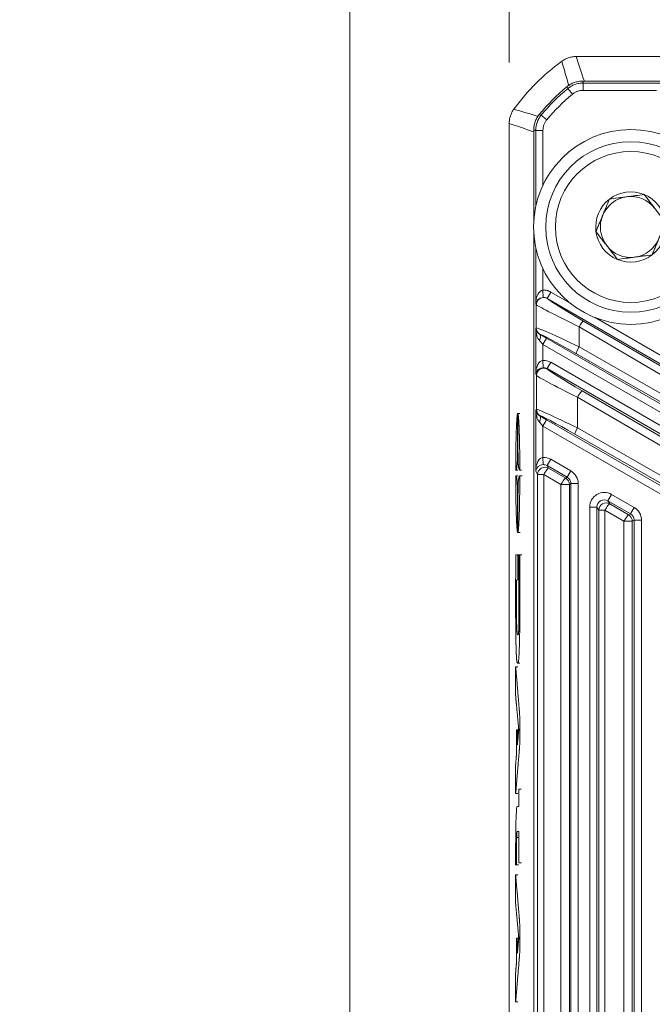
# Model space of a CAD drawing. Header units: millimetres. Extents: x 4 to 836, y 5 to 589.
# Tile 83 of 96: x 633 to 659, y 369 to 409. Entities that reach past the tile are written whole.
import ezdxf

# ---------------------------------------------------------------- set-up
doc = ezdxf.new("R2010")
doc.units = ezdxf.units.MM
doc.layers.add('1', color=7, linetype='Continuous', true_color=0xffffff)
doc.styles.add('ideas_simplex', font='simplex.shx')
doc.dimstyles.get("Standard").update_dxf_attribs({"dimtxt": 0.18, "dimasz": 0.18, "dimexe": 0.18, "dimexo": 0.0625, "dimgap": 0.09, "dimtad": 0, "dimtih": 1, "dimtoh": 1, "dimdec": 4, "dimzin": 0, "dimdsep": 46, "dimtxsty": 'Standard', "dimcen": 0.09, "dimadec": 0, "dimazin": 0, "dimtfac": 1, "dimtdec": 4, "dimtofl": 0, "dimtmove": 0, "dimatfit": 3, "dimfxl": 1, "dimtolj": 1, "dimtzin": 0, "dimarcsym": 0})

# ---------------------------------------------------------------- blocks, each defined once
blk = doc.blocks.new('_U11')
at = {"layer": '1', "color": 87, "lineweight": 25}
for p, q in [((659.463205, 442.052952), (657.963205, 442.052952)), ((657.963205, 442.052952), (657.963205, 436.427952)), ((675.138205, 442.052952), (673.638205, 442.052952)), ((675.138205, 436.427952), (675.138205, 442.052952)), ((657.963205, 436.427952), (659.463205, 436.427952)), ((673.638205, 436.427952), (675.138205, 436.427952))]:
    blk.add_line(p, q, dxfattribs=at)
at = {"layer": '1', "color": 152, "lineweight": 13}
for p, q in [((653.050705, 407.433225), (653.050705, 436.927952)), ((680.050705, 377.184079), (680.050705, 436.927952))]:
    blk.add_line(p, q, dxfattribs=at)
at = {"layer": '1', "color": 27, "lineweight": 13}
blk.add_line((680.050705, 434.927952), (653.050705, 434.927952), dxfattribs=at)
at = {"layer": '1', "color": 27, "lineweight": 18}
for points in [[(653.050705, 434.927952), (656.050703, 435.456933), (656.050707, 434.398971)], [(680.050705, 434.927952), (677.050707, 434.398971), (677.050703, 435.456933)]]:
    blk.add_solid(points, dxfattribs=at)
at = {"layer": '1', "color": 87, "linetype": 'Continuous', "lineweight": 25, "char_height": 3, "attachment_point": 7, "line_spacing_factor": 1.204819, "style": 'ideas_simplex'}
for s, insert in [('\\W1.0642;27', (663.889705, 444.187952)), ('\\W1.1692;1.063', (659.434705, 436.875452))]:
    blk.add_mtext(s, dxfattribs=dict(at, insert=insert))
blk = doc.blocks.new('_U14')
at = {"layer": '1', "color": 27, "lineweight": 13}
for p, q in [((663.625299, 424.721499), (661.625299, 424.721499)), ((672.959499, 374.032482), (663.625299, 424.721499))]:
    blk.add_line(p, q, dxfattribs=at)
at = {"layer": '1', "color": 27, "lineweight": 18}
for points in [[(670.822502, 385.637363), (669.758964, 388.491955), (670.799432, 388.683557)], [(671.601239, 381.408466), (672.664776, 378.553874), (671.624309, 378.362271)]]:
    blk.add_solid(points, dxfattribs=at)
at = {"layer": '1', "color": 87, "linetype": 'Continuous', "lineweight": 25, "char_height": 3, "attachment_point": 7, "line_spacing_factor": 1.204819, "style": 'ideas_simplex'}
for s, insert in [('\\W0.5945;4 N°5 {\\Fgdt;x}6', (636.494299, 422.356499)), ('\\W0.9188;M', (632.924299, 422.356499))]:
    blk.add_mtext(s, dxfattribs=dict(at, insert=insert))

msp = doc.modelspace()

# ---------------------------------------------------------------- linework, layer by layer
at = {"layer": '1', "color": 251, "linetype": 'Continuous', "lineweight": 18}
msp.add_line((646.494, 292.379), (646.494, 414.083), dxfattribs=at)
at = {"layer": '1', "color": 252, "linetype": 'Continuous', "lineweight": 18}
for p, q in [((655.802, 407.684), (704.3, 407.684)), ((653.051, 325.299), (653.051, 404.933)), ((653.051, 327.684), (653.051, 404.933))]:
    msp.add_line(p, q, dxfattribs=at)
at = {"layer": '1', "color": 27, "linetype": 'Continuous', "lineweight": 18}
for p, q in [((704.038, 406.675), (656.064, 406.675)), ((654.06, 404.671), (654.06, 400.954)), ((654.06, 400.412), (654.06, 348.956))]:
    msp.add_line(p, q, dxfattribs=at)
at = {"layer": '1', "color": 27, "linetype": 'Continuous', "lineweight": 13}
for p, q in [((656.093, 406.594), (656.093, 406.294)), ((656.093, 406.594), (659.664, 406.594)), ((655.457, 406.366), (655.648, 406.135)), ((659.106, 406.294), (656.093, 406.294)), ((654.369, 405.278), (654.6, 405.087)), ((654.141, 404.642), (654.44, 404.642)), ((654.141, 401.527), (654.141, 404.642)), ((654.44, 404.642), (654.44, 402.406)), ((654.141, 397.526), (654.141, 399.841)), ((654.44, 398.962), (654.44, 398.091)), ((654.44, 398.091), (654.45, 397.792)), ((654.761, 398.011), (654.611, 397.751)), ((654.761, 398.011), (655.584, 397.535)), ((665.829, 391.274), (654.611, 397.751)), ((654.16, 397.492), (654.141, 397.526)), ((654.163, 396.534), (654.16, 397.492)), ((656.11, 396.817), (665.771, 391.175)), ((656.558, 396.973), (665.979, 391.534)), ((654.141, 396.521), (654.163, 396.534)), ((654.141, 394.64), (654.141, 396.521)), ((655.925, 396.581), (655.927, 395.76)), ((665.586, 390.938), (655.925, 396.581)), ((654.313, 396.274), (654.308, 396.272)), ((654.59, 396.112), (654.44, 395.852)), ((654.59, 396.112), (666.656, 389.146)), ((654.44, 395.852), (654.44, 395.204)), ((666.506, 388.886), (654.44, 395.852)), ((655.927, 395.76), (666.832, 389.536)), ((654.44, 395.204), (654.45, 394.905)), ((666.718, 389.253), (655.812, 395.477)), ((654.76, 395.124), (654.611, 394.864)), ((665.596, 388.522), (654.611, 394.864)), ((654.611, 394.864), (654.622, 394.844)), ((654.76, 395.124), (665.746, 388.782)), ((654.172, 394.585), (654.141, 394.64)), ((654.172, 393.191), (654.172, 394.585)), ((656.055, 393.952), (665.535, 388.418)), ((655.858, 393.692), (655.858, 392.429)), ((665.339, 388.158), (655.858, 393.692)), ((654.141, 393.173), (654.172, 393.191)), ((654.141, 390.656), (654.141, 393.173)), ((654.322, 392.931), (654.308, 392.923)), ((654.59, 392.763), (654.44, 392.504)), ((654.59, 392.763), (664.261, 387.18)), ((654.44, 392.504), (654.44, 391.22)), ((664.111, 386.92), (654.44, 392.504)), ((655.858, 392.429), (664.48, 387.506)), ((664.377, 387.247), (655.755, 392.169)), ((654.44, 391.22), (654.45, 390.921)), ((654.76, 391.14), (654.611, 390.881)), ((654.76, 391.14), (655.591, 390.661)), ((655.441, 390.401), (654.611, 390.881)), ((654.611, 390.881), (654.671, 390.776)), ((654.671, 390.776), (655.376, 390.364)), ((654.221, 390.516), (654.141, 390.656)), ((654.221, 358.852), (654.221, 390.516)), ((654.221, 390.516), (654.474, 390.516)), ((654.474, 390.516), (654.474, 358.852)), ((655.18, 390.105), (654.474, 390.516)), ((655.376, 390.364), (655.441, 390.401)), ((655.591, 390.661), (655.441, 390.401)), ((655.18, 359.264), (655.18, 390.105)), ((655.18, 390.105), (655.526, 390.105)), ((655.591, 390.142), (655.526, 390.105)), ((655.526, 390.105), (655.526, 359.264)), ((655.89, 390.142), (655.591, 390.142)), ((655.591, 359.226), (655.591, 390.142)), ((655.89, 390.142), (655.89, 359.226)), ((657.26, 389.697), (657.111, 389.437)), ((657.26, 389.697), (658.191, 389.16)), ((656.361, 389.178), (656.661, 389.178)), ((656.361, 360.191), (656.361, 389.178)), ((656.661, 389.178), (656.661, 360.191)), ((656.735, 389.049), (656.661, 389.178)), ((658.041, 388.9), (657.111, 389.437)), ((657.111, 389.437), (657.185, 389.309)), ((657.185, 389.309), (657.962, 388.855)), ((658.191, 389.16), (658.041, 388.9)), ((656.735, 360.319), (656.735, 389.049)), ((656.735, 389.049), (656.988, 389.049)), ((656.988, 389.049), (656.988, 360.319)), ((657.765, 388.595), (656.988, 389.049)), ((657.962, 388.855), (658.041, 388.9)), ((657.765, 360.773), (657.765, 388.595)), ((657.765, 388.595), (658.112, 388.595)), ((658.191, 388.641), (658.112, 388.595)), ((658.112, 388.595), (658.112, 360.773)), ((658.191, 360.728), (658.191, 388.641)), ((658.191, 388.641), (658.49, 388.641)), ((658.49, 388.641), (658.49, 360.728))]:
    msp.add_line(p, q, dxfattribs=at)
at = {"layer": '1', "color": 7, "linetype": 'Continuous', "lineweight": 18}
for p, q in [((653.489, 393.019), (653.388, 393.019)), ((653.308, 390.688), (653.409, 390.688)), ((653.58, 390.467), (653.478, 390.467)), ((653.398, 388.135), (653.499, 388.135)), ((653.467, 387.223), (653.37, 387.223)), ((653.569, 387.223), (653.467, 387.223)), ((653.41, 382.617), (653.308, 382.617)), ((653.39, 382.769), (653.492, 382.769)), ((653.46, 380.028), (653.359, 380.028)), ((653.308, 377.407), (653.409, 377.407)), ((653.307, 374.486), (653.329, 374.486)), ((653.329, 374.486), (653.43, 374.486)), ((653.409, 374.069), (653.308, 374.069)), ((653.444, 371.469), (653.361, 371.469)), ((653.308, 368.854), (653.409, 368.854))]:
    msp.add_line(p, q, dxfattribs=at)
at = {"layer": '1', "color": 7, "linetype": 'Continuous', "lineweight": 13}
msp.add_line((653.359, 375.6), (653.44, 375.6), dxfattribs=at)
at = {"layer": '1', "color": 9, "linetype": 'Continuous', "lineweight": 18}
for radius in [4, 3.5]:
    msp.add_circle((658.051, 400.684), radius, dxfattribs=at)
at = {"layer": '1', "color": 9, "linetype": 'Continuous', "lineweight": 13}
msp.add_circle((658.051, 400.684), 3.1, dxfattribs=at)
at = {"layer": '1', "color": 252, "linetype": 'Continuous', "lineweight": 18}
msp.add_arc((660.551, 400.184), 9.05, 126.1507, 143.8493, dxfattribs=at)
at = {"layer": '1', "color": 27, "linetype": 'Continuous', "lineweight": 18}
msp.add_arc((660.551, 400.184), 8.091, 129.2516, 140.7484, dxfattribs=at)
at = {"layer": '1', "color": 27, "linetype": 'Continuous', "lineweight": 13}
for radius in [8.01, 7.71]:
    msp.add_arc((660.551, 400.184), radius, 129.4862, 140.5138, dxfattribs=at)
at = {"layer": '1', "color": 9, "linetype": 'Continuous', "lineweight": 18}
for radius, start, end in [(1.443, 67.4773, 127.4773), (1.443, 7.4773, 67.4773), (1.443, 127.4773, 187.4773), (1.25, 97.4773, 157.4773), (1.25, 37.4773, 97.4773), (1.25, 157.4773, 217.4773), (1.443, 307.4773, 7.4773), (1.443, 187.4773, 247.4773), (1.25, 277.4773, 337.4773), (1.25, 217.4773, 277.4773), (1.443, 247.4773, 307.4773)]:
    msp.add_arc((658.051, 400.684), radius, start, end, dxfattribs=at)
at = {"layer": '1', "color": 27, "linetype": 'Continuous', "lineweight": 13}
for centre, major_axis, ratio, start_param, end_param in [((654.44, 397.526), (-0.015, -0.565), 0.530559, 3.214759, 4.726078), ((654.426, 398.09), (-0.017, 0.3), 0.024529, 3.20392, 4.711016), ((654.44, 397.526), (-0.293, -0.074), 0.867936, 4.487542, 5.998862), ((654.46, 397.492), (0.26, 0.15), 0.99757, 1.10562, 2.61694), ((656.312, 396.769), (-1.702, 0.987), 0.030323, 0.062401, 1.469751), ((656.162, 396.509), (-2.003, 0.986), 0.0184, 0.044131, 1.461178), ((655.96, 396.558), (0.151, 0.259), 0.141113, 0.03526, 1.56448), ((654.44, 396.521), (-0.014, 0.588), 0.509647, 1.558537, 2.605031), ((654.44, 396.521), (-0.267, 0.15), 0.922186, 0.545651, 1.592145), ((656.164, 395.552), (-2.002, 0.981), 0.036972, 4.849356, 6.266403), ((654.463, 396.534), (0.15, -0.26), 0.999188, 4.189142, 5.235636), ((654.158, 396.012), (-0.146, -0.262), 0.422034, 1.801227, 3.103087), ((654.44, 395.828), (-0.3, 0.347), 0.034508, 4.752325, 5.24172), ((654.59, 396.088), (-0.6, 0.347), 0.030233, 4.729864, 5.219259), ((656.014, 395.293), (-1.702, 0.981), 0.030229, 4.848654, 6.265701), ((655.962, 395.737), (-0.149, -0.261), 0.141045, 4.704668, 6.247926), ((654.44, 394.64), (-0.015, -0.565), 0.530559, 3.190189, 4.726078), ((654.461, 394.603), (-0.301, 0.521), 0.99757, 5.237042, 5.793439), ((654.44, 394.64), (-0.293, -0.074), 0.867936, 4.462972, 5.998862), ((654.472, 394.585), (0.26, 0.15), 0.99757, 0.524653, 2.61694), ((654.461, 394.603), (-0.151, 0.262), 0.992751, 5.237042, 5.793439), ((656.321, 393.866), (-1.7, 0.983), 0.030233, 0.052381, 1.431191), ((656.171, 393.606), (-2, 0.982), 0.027617, 0.048472, 1.427282), ((655.905, 393.692), (-0.151, -0.259), 0.135523, 3.176824, 4.791334), ((654.44, 393.173), (-0.014, 0.588), 0.509647, 1.558537, 2.605031), ((654.44, 393.173), (-0.267, 0.15), 0.922186, 0.545651, 1.592145), ((656.171, 392.208), (-2, 0.982), 0.027617, 4.883034, 6.261844), ((654.472, 393.191), (-0.15, 0.26), 0.999188, 1.047549, 2.094043), ((654.158, 392.664), (-0.146, -0.262), 0.422034, 1.801227, 3.103087), ((654.59, 392.739), (-0.6, 0.347), 0.030233, 4.729864, 5.219259), ((656.021, 391.948), (-1.7, 0.983), 0.030233, 4.886943, 6.265753), ((654.44, 392.479), (-0.3, 0.347), 0.034508, 4.752325, 5.24172), ((655.905, 392.429), (-0.149, -0.261), 0.136261, 4.790033, 6.24795), ((654.44, 390.656), (-0.015, -0.565), 0.530559, 3.190189, 4.726078), ((654.461, 390.62), (-0.301, 0.521), 0.99757, 5.237042, 5.793439), ((654.44, 390.656), (-0.293, -0.074), 0.867936, 4.462972, 5.998862), ((654.521, 390.516), (-0.26, -0.15), 0.99757, 3.666246, 5.758532), ((654.461, 390.62), (-0.151, 0.262), 0.992751, 5.237042, 5.793439), ((654.521, 390.516), (0.151, 0.259), 0.135523, 0.035232, 1.649742), ((655.226, 390.105), (0.151, 0.259), 0.135523, 0.035232, 1.649742), ((655.226, 390.105), (-0.15, 0.26), 0.999188, 4.189142, 5.235636), ((655.29, 390.141), (-0.26, -0.15), 0.997569, 2.618346, 3.66484), ((655.29, 390.141), (0.52, 0.3), 0.999188, 5.759938, 6.806432), ((656.961, 389.176), (-0.301, 0.521), 0.99757, 5.237042, 7.329329), ((656.961, 389.176), (-0.151, 0.262), 0.992751, 5.237042, 7.329329), ((657.035, 389.049), (-0.26, -0.15), 0.99757, 3.666246, 5.758532), ((657.035, 389.049), (0.151, 0.259), 0.135523, 0.035232, 1.649742), ((657.89, 388.64), (0.52, 0.3), 0.999188, 5.759938, 6.806432), ((657.812, 388.595), (0.151, 0.259), 0.135523, 0.035232, 1.649742), ((657.812, 388.595), (-0.15, 0.26), 0.999188, 4.189142, 5.235636), ((657.89, 388.64), (-0.26, -0.15), 0.997569, 2.618346, 3.66484)]:
    msp.add_ellipse(centre, major_axis=major_axis, ratio=ratio, start_param=start_param, end_param=end_param, dxfattribs=at)
at = {"layer": '1', "color": 252, "linetype": 'Continuous', "lineweight": 18}
for points in [[(655.212, 407.492), (655.255, 407.523), (655.344, 407.578), (655.441, 407.618), (655.542, 407.651), (655.644, 407.676), (655.749, 407.684), (655.802, 407.684)], [(653.051, 404.933), (653.051, 404.986), (653.059, 405.091), (653.084, 405.193), (653.116, 405.294), (653.157, 405.391), (653.212, 405.48), (653.243, 405.523)]]:
    msp.add_open_spline(points, degree=3, knots=[0, 0, 0, 0, 0.25, 0.5, 0.5, 0.75, 1, 1, 1, 1], dxfattribs=at)
at = {"layer": '1', "color": 252, "linetype": 'Continuous', "lineweight": 13}
for points in [[(655.802, 407.684), (655.911, 407.348), (656.025, 407.011), (656.143, 406.675)], [(655.506, 406.492), (655.405, 406.827), (655.307, 407.16), (655.212, 407.492)], [(653.243, 405.523), (653.575, 405.428), (653.908, 405.33), (654.243, 405.228)], [(654.06, 404.592), (653.724, 404.71), (653.387, 404.823), (653.051, 404.933)]]:
    msp.add_open_spline(points, degree=3, dxfattribs=at)
at = {"layer": '1', "color": 27, "linetype": 'Continuous', "lineweight": 18}
for points in [[(655.431, 406.449), (655.476, 406.486), (655.523, 406.518), (655.597, 406.56), (655.623, 406.573), (655.675, 406.596), (655.701, 406.607), (655.782, 406.636), (655.893, 406.665), (656.006, 406.675), (656.064, 406.675)], [(654.06, 404.671), (654.06, 404.729), (654.065, 404.785), (654.079, 404.869), (654.085, 404.897), (654.1, 404.952), (654.108, 404.98), (654.137, 405.061), (654.185, 405.165), (654.249, 405.259), (654.285, 405.303)]]:
    msp.add_open_spline(points, degree=3, knots=[0, 0, 0, 0, 0.25, 0.25, 0.375, 0.375, 0.5, 0.5, 0.75, 1, 1, 1, 1], dxfattribs=at)
at = {"layer": '1', "color": 27, "linetype": 'Continuous', "lineweight": 13}
for points, knots in [([(655.457, 406.366), (655.502, 406.403), (655.596, 406.468), (655.7, 406.516), (655.809, 406.555), (655.864, 406.569), (655.949, 406.584), (655.977, 406.588), (656.035, 406.593), (656.064, 406.594), (656.093, 406.594)], [0, 0, 0, 0, 0.25, 0.5, 0.5, 0.75, 0.75, 0.875, 0.875, 1, 1, 1, 1]), ([(656.064, 406.675), (656.069, 406.66), (656.075, 406.645), (656.084, 406.618), (656.088, 406.606), (656.093, 406.594)], [0, 0, 0, 0, 0.560865, 0.560865, 1, 1, 1, 1]), ([(655.457, 406.366), (655.451, 406.387), (655.444, 406.407), (655.436, 406.435), (655.434, 406.442), (655.431, 406.449)], [0, 0, 0, 0, 0.739697, 0.739697, 1, 1, 1, 1]), ([(656.093, 406.294), (656.052, 406.294), (655.972, 406.287), (655.895, 406.267), (655.818, 406.24), (655.745, 406.206), (655.679, 406.161), (655.648, 406.135)], [0, 0, 0, 0, 0.25, 0.5, 0.5, 0.75, 1, 1, 1, 1]), ([(654.141, 404.642), (654.141, 404.7), (654.151, 404.814), (654.18, 404.925), (654.219, 405.034), (654.243, 405.086), (654.285, 405.16), (654.3, 405.185), (654.333, 405.232), (654.35, 405.255), (654.369, 405.278)], [0, 0, 0, 0, 0.25, 0.5, 0.5, 0.75, 0.75, 0.875, 0.875, 1, 1, 1, 1]), ([(654.285, 405.303), (654.309, 405.296), (654.333, 405.289), (654.361, 405.28), (654.365, 405.279), (654.369, 405.278)], [0, 0, 0, 0, 0.86501, 0.86501, 1, 1, 1, 1]), ([(654.6, 405.087), (654.574, 405.056), (654.529, 404.99), (654.495, 404.917), (654.468, 404.84), (654.447, 404.763), (654.44, 404.683), (654.44, 404.642)], [0, 0, 0, 0, 0.25, 0.5, 0.5, 0.75, 1, 1, 1, 1]), ([(654.141, 404.642), (654.129, 404.646), (654.117, 404.651), (654.09, 404.66), (654.075, 404.666), (654.06, 404.671)], [0, 0, 0, 0, 0.439135, 0.439135, 1, 1, 1, 1]), ([(654.44, 398.091), (654.468, 398.092), (654.524, 398.09), (654.579, 398.08), (654.619, 398.07), (654.633, 398.066), (654.659, 398.057), (654.672, 398.053), (654.711, 398.037), (654.736, 398.025), (654.761, 398.011)], [0, 0, 0, 0, 0.25, 0.5, 0.5, 0.625, 0.625, 0.75, 0.75, 1, 1, 1, 1]), ([(654.611, 397.751), (654.598, 397.758), (654.586, 397.764), (654.56, 397.775), (654.547, 397.779), (654.506, 397.79), (654.478, 397.793), (654.45, 397.792)], [0, 0, 0, 0, 0.25, 0.25, 0.5, 0.5, 1, 1, 1, 1])]:
    msp.add_open_spline(points, degree=3, knots=knots, dxfattribs=at)
at = {"layer": '1', "color": 9, "linetype": 'Continuous', "lineweight": 18}
for points, knots in [([(657.172, 401.83), (657.289, 401.845), (657.407, 401.86), (657.585, 401.884), (657.645, 401.892), (657.765, 401.907), (657.826, 401.915), (657.917, 401.927), (657.948, 401.931), (658.009, 401.939), (658.039, 401.943), (658.13, 401.955), (658.19, 401.963), (658.369, 401.987), (658.487, 402.002), (658.604, 402.017)], [0, 0, 0, 0, 0.25, 0.25, 0.375, 0.375, 0.5, 0.5, 0.5625, 0.5625, 0.625, 0.625, 0.75, 0.75, 1, 1, 1, 1]), ([(658.604, 402.017), (658.675, 401.924), (658.748, 401.83), (658.857, 401.687), (658.894, 401.639), (658.967, 401.543), (659.005, 401.494), (659.061, 401.421), (659.079, 401.397), (659.117, 401.348), (659.135, 401.324), (659.191, 401.251), (659.228, 401.203), (659.338, 401.06), (659.41, 400.966), (659.482, 400.872)], [0, 0, 0, 0, 0.25, 0.25, 0.375, 0.375, 0.5, 0.5, 0.5625, 0.5625, 0.625, 0.625, 0.75, 0.75, 1, 1, 1, 1]), ([(656.62, 400.496), (656.642, 400.55), (656.665, 400.605), (656.711, 400.716), (656.734, 400.771), (656.78, 400.883), (656.803, 400.939), (656.849, 401.051), (656.873, 401.107), (656.919, 401.219), (656.943, 401.276), (656.978, 401.361), (656.99, 401.389), (657.013, 401.446), (657.025, 401.473), (657.083, 401.613), (657.128, 401.722), (657.172, 401.83)], [0, 0, 0, 0, 0.125, 0.125, 0.25, 0.25, 0.375, 0.375, 0.5, 0.5, 0.625, 0.625, 0.6875, 0.6875, 0.75, 0.75, 1, 1, 1, 1]), ([(658.929, 399.539), (658.951, 399.593), (658.974, 399.648), (659.02, 399.758), (659.043, 399.814), (659.089, 399.925), (659.112, 399.981), (659.159, 400.093), (659.182, 400.149), (659.229, 400.262), (659.252, 400.318), (659.288, 400.403), (659.299, 400.432), (659.323, 400.488), (659.334, 400.516), (659.392, 400.655), (659.437, 400.764), (659.482, 400.872)], [0, 0, 0, 0, 0.125, 0.125, 0.25, 0.25, 0.375, 0.375, 0.5, 0.5, 0.625, 0.625, 0.6875, 0.6875, 0.75, 0.75, 1, 1, 1, 1]), ([(657.498, 399.351), (657.426, 399.444), (657.354, 399.539), (657.244, 399.681), (657.208, 399.729), (657.134, 399.825), (657.097, 399.874), (657.041, 399.947), (657.022, 399.971), (656.985, 400.02), (656.966, 400.044), (656.911, 400.117), (656.874, 400.165), (656.764, 400.308), (656.691, 400.403), (656.62, 400.496)], [0, 0, 0, 0, 0.25, 0.25, 0.375, 0.375, 0.5, 0.5, 0.5625, 0.5625, 0.625, 0.625, 0.75, 0.75, 1, 1, 1, 1]), ([(658.929, 399.539), (658.812, 399.523), (658.694, 399.508), (658.516, 399.484), (658.456, 399.477), (658.336, 399.461), (658.276, 399.453), (658.184, 399.441), (658.154, 399.437), (658.093, 399.429), (658.063, 399.425), (657.972, 399.413), (657.912, 399.405), (657.733, 399.382), (657.615, 399.366), (657.498, 399.351)], [0, 0, 0, 0, 0.25, 0.25, 0.375, 0.375, 0.5, 0.5, 0.5625, 0.5625, 0.625, 0.625, 0.75, 0.75, 1, 1, 1, 1])]:
    msp.add_open_spline(points, degree=3, knots=knots, dxfattribs=at)
at = {"layer": '1', "color": 27, "linetype": 'Continuous', "lineweight": 13}
for points in [[(654.433, 398.09), (654.435, 398.091), (654.438, 398.091), (654.44, 398.091)], [(654.45, 397.792), (654.448, 397.792), (654.445, 397.792), (654.443, 397.791)]]:
    msp.add_open_spline(points, degree=3, dxfattribs=at)
at = {"layer": '1', "color": 7, "linetype": 'Continuous', "lineweight": 18}
for points, degree in [([(653.318, 390.692), (653.318, 390.693), (653.318, 390.697), (653.318, 390.708), (653.318, 390.734), (653.318, 390.771), (653.319, 390.971), (653.32, 391.243), (653.325, 391.549), (653.33, 391.84), (653.335, 392.069), (653.341, 392.27), (653.348, 392.451), (653.356, 392.619), (653.368, 392.816), (653.378, 392.928), (653.386, 392.981), (653.392, 393.007), (653.396, 393.016), (653.398, 393.02), (653.399, 393.021), (653.399, 392.983), (653.399, 392.908), (653.399, 392.765), (653.399, 392.544), (653.398, 392.292), (653.397, 392.044), (653.396, 391.795), (653.393, 391.449), (653.39, 391.216), (653.388, 391.107), (653.387, 391.06), (653.384, 390.99), (653.375, 390.874), (653.362, 390.787), (653.346, 390.727), (653.333, 390.7), (653.325, 390.691), (653.321, 390.689), (653.319, 390.689), (653.318, 390.688), (653.318, 390.688), (653.318, 390.688), (653.318, 390.688), (653.318, 390.688), (653.318, 390.688), (653.318, 390.69), (653.318, 390.692)], 6), ([(653.489, 393.02), (653.449, 393.02), (653.408, 393.02)], 2), ([(653.482, 390.691), (653.523, 390.691), (653.564, 390.691)], 2), ([(653.403, 390.466), (653.321, 390.466)], 1), ([(653.488, 390.465), (653.488, 390.465), (653.488, 390.463), (653.488, 390.457), (653.488, 390.443), (653.488, 390.417), (653.488, 390.375), (653.488, 390.28), (653.487, 390.182), (653.486, 390.026), (653.484, 389.82), (653.48, 389.467), (653.472, 389.12), (653.463, 388.819), (653.453, 388.59), (653.442, 388.392), (653.436, 388.315), (653.431, 388.253), (653.423, 388.197), (653.419, 388.167), (653.416, 388.156), (653.413, 388.146), (653.411, 388.14), (653.408, 388.136), (653.408, 388.135), (653.407, 388.134), (653.407, 388.143), (653.407, 388.156), (653.407, 388.184), (653.407, 388.215), (653.407, 388.274), (653.407, 388.357), (653.408, 388.796), (653.41, 389.277), (653.411, 389.501), (653.413, 389.743), (653.416, 389.924), (653.419, 390.048), (653.42, 390.116), (653.425, 390.211), (653.435, 390.302), (653.445, 390.372), (653.457, 390.418), (653.467, 390.443), (653.473, 390.454), (653.479, 390.462), (653.483, 390.465), (653.485, 390.466), (653.487, 390.467), (653.488, 390.467), (653.488, 390.467), (653.488, 390.467), (653.488, 390.467), (653.488, 390.467), (653.488, 390.467), (653.488, 390.466), (653.488, 390.465)], 6), ([(653.398, 388.135), (653.48, 388.135)], 1), ([(653.544, 377.588), (653.463, 377.588)], 1), ([(653.453, 375.849), (653.385, 375.849)], 1), ([(653.472, 374.572), (653.553, 374.572)], 1)]:
    msp.add_open_spline(points, degree=degree, dxfattribs=at)
for points, degree, knots in [([(653.48, 390.693), (653.479, 390.694), (653.477, 390.697), (653.471, 390.704), (653.459, 390.724), (653.444, 390.787), (653.431, 390.881), (653.424, 390.956), (653.42, 391.059), (653.419, 391.107), (653.415, 391.248), (653.412, 391.523), (653.409, 391.961), (653.408, 392.385), (653.407, 392.715), (653.407, 392.922), (653.407, 392.967), (653.407, 393.001), (653.407, 393.021), (653.407, 393.021), (653.407, 393.021), (653.407, 393.021), (653.407, 393.021), (653.408, 393.021), (653.408, 393.02)], 5, [0, 0, 0, 0, 0, 0, 0.025641, 0.076923, 0.128205, 0.179487, 0.230769, 0.282051, 0.333333, 0.384615, 0.435897, 0.487179, 0.538462, 0.589744, 0.641026, 0.692308, 0.74359, 0.794872, 0.846154, 0.897436, 0.948718, 1, 1, 1, 1, 1, 1]), ([(653.408, 393.02), (653.408, 393.02), (653.409, 393.018), (653.412, 393.013), (653.417, 392.997), (653.427, 392.932), (653.439, 392.813), (653.449, 392.643), (653.457, 392.474), (653.463, 392.317), (653.468, 392.159), (653.473, 391.998), (653.478, 391.761), (653.482, 391.554), (653.484, 391.33), (653.487, 391.12), (653.488, 390.926), (653.488, 390.741), (653.488, 390.707), (653.488, 390.688), (653.487, 390.688), (653.486, 390.689), (653.484, 390.69), (653.482, 390.691), (653.482, 390.691)], 5, [0, 0, 0, 0, 0, 0, 0.052025, 0.10405, 0.156075, 0.2081, 0.260125, 0.31215, 0.364175, 0.4162, 0.468225, 0.52025, 0.572275, 0.6243, 0.676325, 0.72835, 0.780376, 0.832401, 0.884426, 0.936451, 0.988476, 1, 1, 1, 1, 1, 1]), ([(653.398, 388.135), (653.398, 388.136), (653.397, 388.137), (653.395, 388.142), (653.389, 388.159), (653.375, 388.25), (653.36, 388.441), (653.343, 388.796), (653.331, 389.224), (653.321, 389.799), (653.318, 390.186), (653.318, 390.42), (653.318, 390.456), (653.318, 390.463), (653.318, 390.465), (653.319, 390.466)], 5, [0, 0, 0, 0, 0, 0, 0.094671, 0.189342, 0.284013, 0.378684, 0.473355, 0.568025, 0.662696, 0.757367, 0.852038, 0.946709, 1, 1, 1, 1, 1, 1]), ([(653.321, 390.466), (653.323, 390.466), (653.326, 390.464), (653.333, 390.458), (653.351, 390.432), (653.377, 390.276), (653.385, 390.147), (653.388, 390.048), (653.389, 389.971), (653.393, 389.748), (653.396, 389.352), (653.399, 388.773), (653.399, 388.372), (653.399, 388.134), (653.399, 388.134), (653.399, 388.134), (653.399, 388.134), (653.399, 388.134), (653.398, 388.135), (653.398, 388.135)], 5, [0, 0, 0, 0, 0, 0, 0.055848, 0.123288, 0.190727, 0.258166, 0.325606, 0.393045, 0.460485, 0.527924, 0.595364, 0.662803, 0.730242, 0.797682, 0.865121, 0.932561, 1, 1, 1, 1, 1, 1]), ([(653.478, 387.223), (653.478, 387.223), (653.481, 387.223), (653.484, 387.223), (653.488, 387.223), (653.488, 387.223), (653.488, 387.223), (653.488, 386.56), (653.488, 385.833), (653.488, 385.09), (653.488, 385.062), (653.488, 384.398), (653.482, 383.889), (653.473, 383.585), (653.463, 383.229), (653.448, 382.938), (653.429, 382.765), (653.403, 382.765), (653.378, 382.765), (653.364, 382.845), (653.354, 382.947), (653.347, 383.056), (653.338, 383.256), (653.329, 383.594), (653.322, 383.851), (653.318, 384.245), (653.317, 384.764), (653.317, 384.764), (653.317, 385.042), (653.317, 385.042), (653.317, 385.042), (653.317, 385.413), (653.317, 385.728), (653.317, 386.163), (653.318, 386.607), (653.318, 386.897), (653.318, 387.223), (653.318, 387.223), (653.318, 387.223), (653.327, 387.223), (653.335, 387.223), (653.35, 387.223), (653.361, 387.223), (653.368, 387.223), (653.372, 387.223), (653.372, 387.223)], 6, [0, 0, 0, 0, 0, 0, 0, 0.010572, 0.036609, 0.062645, 0.088681, 0.114718, 0.140754, 0.16679, 0.192826, 0.218863, 0.244899, 0.270935, 0.296972, 0.323008, 0.349044, 0.37508, 0.401117, 0.427153, 0.453189, 0.479226, 0.505262, 0.531298, 0.557335, 0.583371, 0.609407, 0.635443, 0.66148, 0.687516, 0.713552, 0.739589, 0.765625, 0.791661, 0.817698, 0.843734, 0.86977, 0.895806, 0.921843, 0.947879, 0.973915, 0.999952, 1, 1, 1, 1, 1, 1, 1]), ([(653.38, 387.223), (653.382, 387.223), (653.385, 387.223), (653.391, 387.223), (653.396, 387.223), (653.403, 387.223), (653.403, 387.223), (653.403, 387.223), (653.403, 386.951), (653.403, 386.71), (653.403, 386.463), (653.403, 386.196), (653.403, 386.185), (653.403, 386.185), (653.4, 386.185), (653.397, 386.185), (653.396, 386.185)], 6, [0, 0, 0, 0, 0, 0, 0, 0.051677, 0.148744, 0.245811, 0.342878, 0.439944, 0.537011, 0.634078, 0.731145, 0.828212, 0.925278, 1, 1, 1, 1, 1, 1, 1]), ([(653.405, 383.921), (653.406, 383.921), (653.412, 383.923), (653.421, 383.931), (653.434, 383.96), (653.444, 384.068), (653.45, 384.269), (653.454, 384.608), (653.454, 385.133), (653.454, 385.205), (653.454, 385.756), (653.454, 386.293), (653.454, 386.751), (653.454, 387.223), (653.454, 387.223), (653.454, 387.223), (653.459, 387.223), (653.463, 387.223), (653.467, 387.223), (653.468, 387.223)], 6, [0, 0, 0, 0, 0, 0, 0, 0.042793, 0.118079, 0.193364, 0.26865, 0.343936, 0.419221, 0.494507, 0.569793, 0.645078, 0.720364, 0.79565, 0.870936, 0.946221, 1, 1, 1, 1, 1, 1, 1]), ([(653.358, 386.185), (653.358, 386.185), (653.356, 386.185), (653.354, 386.185), (653.352, 386.185), (653.352, 386.185), (653.352, 386.185), (653.352, 385.997), (653.352, 385.741), (653.352, 385.462), (653.352, 385.343), (653.352, 385.28), (653.352, 385.249)], 6, [0, 0, 0, 0, 0, 0, 0, 0.028736, 0.190613, 0.352491, 0.514368, 0.676245, 0.838123, 1, 1, 1, 1, 1, 1, 1]), ([(653.387, 386.185), (653.386, 386.185), (653.382, 386.185), (653.378, 386.185), (653.374, 386.185), (653.371, 386.185), (653.368, 386.185), (653.366, 386.185), (653.365, 386.185)], 6, [0, 0, 0, 0, 0, 0, 0, 0.336777, 0.962865, 1, 1, 1, 1, 1, 1, 1]), ([(653.352, 385.249), (653.352, 385.218), (653.352, 385.158), (653.352, 385.055), (653.352, 384.808), (653.354, 384.543), (653.357, 384.383), (653.362, 384.242), (653.37, 384.122), (653.375, 384.03), (653.381, 383.97), (653.387, 383.944), (653.392, 383.933), (653.394, 383.929)], 6, [0, 0, 0, 0, 0, 0, 0, 0.127686, 0.255373, 0.383059, 0.510746, 0.638432, 0.766118, 0.893805, 1, 1, 1, 1, 1, 1, 1]), ([(653.369, 380.028), (653.369, 380.028), (653.372, 380.028), (653.376, 380.028), (653.381, 380.028), (653.386, 380.028), (653.386, 380.026), (653.386, 380.009), (653.386, 379.779), (653.386, 379.394), (653.386, 379.394), (653.386, 379.394), (653.405, 379.602), (653.421, 379.767), (653.445, 380.018), (653.445, 380.018), (653.445, 380.018), (653.413, 380.363), (653.37, 380.839), (653.334, 381.228), (653.317, 381.411), (653.317, 381.411), (653.317, 381.411), (653.317, 381.727), (653.317, 382.003), (653.317, 382.292), (653.317, 382.631), (653.317, 382.631), (653.317, 382.631), (653.329, 382.488), (653.335, 382.421), (653.353, 382.208), (653.386, 381.812), (653.425, 381.334), (653.449, 381.054), (653.474, 380.748), (653.475, 380.74), (653.484, 380.623), (653.492, 380.345), (653.492, 379.999), (653.492, 379.673), (653.485, 379.404), (653.475, 379.279), (653.475, 379.279), (653.475, 379.279), (653.475, 379.279), (653.475, 379.279), (653.475, 379.279), (653.475, 379.277), (653.475, 379.276)], 8, [0, 0, 0, 0, 0, 0, 0, 0, 0, 0.00961, 0.033766, 0.057922, 0.082078, 0.106234, 0.130389, 0.154545, 0.178701, 0.202857, 0.227013, 0.251169, 0.275325, 0.29948, 0.323636, 0.347792, 0.371948, 0.396104, 0.42026, 0.444416, 0.468571, 0.492727, 0.516883, 0.541039, 0.565195, 0.589351, 0.613506, 0.637662, 0.661818, 0.685974, 0.71013, 0.734286, 0.758442, 0.782597, 0.806753, 0.830909, 0.855065, 0.879221, 0.903377, 0.927532, 0.951688, 0.975844, 1, 1, 1, 1, 1, 1, 1, 1, 1]), ([(653.475, 379.276), (653.475, 379.275), (653.474, 379.271), (653.473, 379.26), (653.471, 379.226), (653.462, 379.119), (653.436, 378.816), (653.421, 378.633), (653.395, 378.324), (653.367, 377.986), (653.34, 377.67), (653.328, 377.524), (653.317, 377.396), (653.317, 377.396), (653.317, 377.396), (653.317, 377.619), (653.317, 377.856), (653.317, 378.21), (653.317, 378.616), (653.317, 378.616), (653.317, 378.616), (653.329, 378.749), (653.338, 378.859), (653.352, 379.019), (653.352, 379.019), (653.352, 379.019), (653.352, 379.471), (653.352, 379.732), (653.352, 379.988), (653.352, 380.022), (653.352, 380.027), (653.354, 380.028), (653.357, 380.028), (653.359, 380.028), (653.36, 380.028)], 8, [0, 0, 0, 0, 0, 0, 0, 0, 0, 0.037101, 0.074203, 0.111304, 0.148406, 0.185507, 0.222609, 0.25971, 0.296812, 0.333913, 0.371014, 0.408116, 0.445217, 0.482319, 0.51942, 0.556522, 0.593623, 0.630725, 0.667826, 0.704928, 0.742029, 0.77913, 0.816232, 0.853333, 0.890435, 0.927536, 0.964638, 1, 1, 1, 1, 1, 1, 1, 1, 1]), ([(653.487, 377.588), (653.484, 377.588), (653.453, 377.588), (653.453, 377.588), (653.453, 377.588), (653.453, 376.877), (653.453, 376.877)], 3, [0, 0, 0, 0, 0.48699, 0.48699, 0.48699, 1, 1, 1, 1]), ([(653.453, 376.877), (653.453, 376.877), (653.39, 376.877), (653.39, 376.877), (653.36, 376.877), (653.349, 376.8), (653.337, 376.512)], 3, [0, 0, 0, 0, 0.5, 0.5, 0.5, 1, 1, 1, 1]), ([(653.337, 376.512), (653.324, 376.205), (653.317, 375.734), (653.317, 374.995), (653.317, 374.995), (653.317, 374.639), (653.317, 374.639), (653.317, 374.486), (653.317, 374.486), (653.317, 374.486), (653.352, 374.486), (653.352, 374.486), (653.352, 374.486), (653.352, 374.524), (653.352, 374.524), (653.352, 375.196), (653.353, 375.417), (653.359, 375.6)], 3, [0, 0, 0, 0, 0.166667, 0.166667, 0.166667, 0.333333, 0.333333, 0.5, 0.5, 0.5, 0.666667, 0.666667, 0.666667, 0.833333, 0.833333, 0.833333, 1, 1, 1, 1]), ([(653.385, 375.849), (653.387, 375.849), (653.388, 375.849), (653.39, 375.849), (653.39, 375.849), (653.453, 375.849), (653.453, 375.849), (653.453, 375.849), (653.453, 374.572), (653.453, 374.572), (653.453, 374.572), (653.488, 374.572), (653.488, 374.572)], 3, [0, 0, 0, 0, 0.040303, 0.040303, 0.040303, 0.360207, 0.360207, 0.360207, 0.680111, 0.680111, 0.680111, 1, 1, 1, 1]), ([(653.371, 371.469), (653.373, 371.469), (653.376, 371.469), (653.381, 371.468), (653.386, 371.463), (653.386, 371.426), (653.386, 371.178), (653.386, 370.845), (653.386, 370.845), (653.386, 370.845), (653.399, 370.981), (653.43, 371.31), (653.445, 371.469), (653.445, 371.469), (653.445, 371.469), (653.425, 371.685), (653.385, 372.133), (653.352, 372.491), (653.325, 372.786), (653.317, 372.872), (653.317, 372.872), (653.317, 372.872), (653.317, 373.1), (653.317, 373.777), (653.317, 374.082), (653.317, 374.082), (653.317, 374.082), (653.336, 373.856), (653.376, 373.378), (653.404, 373.043), (653.435, 372.677), (653.463, 372.34), (653.474, 372.209), (653.474, 372.209), (653.484, 372.084), (653.492, 371.796), (653.492, 371.46), (653.492, 371.133), (653.485, 370.855), (653.475, 370.739), (653.475, 370.739), (653.475, 370.739), (653.475, 370.739), (653.475, 370.739), (653.475, 370.739), (653.475, 370.739), (653.475, 370.738)], 7, [0, 0, 0, 0, 0, 0, 0, 0, 0.021916, 0.046368, 0.07082, 0.095272, 0.144176, 0.168629, 0.193081, 0.217533, 0.241985, 0.266437, 0.290889, 0.315341, 0.339793, 0.364245, 0.388697, 0.41315, 0.437602, 0.462054, 0.486506, 0.510958, 0.53541, 0.559862, 0.584314, 0.608766, 0.633218, 0.657671, 0.682123, 0.706575, 0.731027, 0.755479, 0.779931, 0.804383, 0.828835, 0.853287, 0.877739, 0.902192, 0.926644, 0.951096, 0.975548, 1, 1, 1, 1, 1, 1, 1, 1]), ([(653.475, 370.735), (653.474, 370.732), (653.474, 370.725), (653.472, 370.706), (653.467, 370.647), (653.452, 370.47), (653.417, 370.039), (653.381, 369.608), (653.349, 369.222), (653.325, 368.935), (653.317, 368.847), (653.317, 368.847), (653.317, 368.847), (653.317, 369.099), (653.317, 369.449), (653.317, 369.804), (653.317, 370.067), (653.317, 370.067), (653.317, 370.067), (653.336, 370.287), (653.352, 370.461), (653.352, 370.461), (653.352, 370.461), (653.352, 370.696), (653.352, 371.217), (653.352, 371.46), (653.352, 371.469), (653.352, 371.469), (653.356, 371.469), (653.361, 371.469), (653.364, 371.469), (653.366, 371.469)], 7, [0, 0, 0, 0, 0, 0, 0, 0, 0.040402, 0.080805, 0.121207, 0.161609, 0.202012, 0.242414, 0.282816, 0.323219, 0.363621, 0.404024, 0.444426, 0.484828, 0.525231, 0.565633, 0.606035, 0.646438, 0.68684, 0.727242, 0.767645, 0.808047, 0.848449, 0.888852, 0.929254, 0.969657, 1, 1, 1, 1, 1, 1, 1, 1])]:
    msp.add_open_spline(points, degree=degree, knots=knots, dxfattribs=at)
at = {"layer": '1', "color": 7, "linetype": 'Continuous', "lineweight": 13}
msp.add_open_spline([(653.359, 375.6), (653.366, 375.843), (653.375, 375.849), (653.385, 375.849)], degree=3, dxfattribs=at)

# ---------------------------------------------------------------- dimensions: what is measured, and where the dimension line sits
at = {"layer": '1', "color": 87, "linetype": 'Continuous', "lineweight": 25}
dim = msp.add_linear_dim(base=(680.051, 434.928), p1=(653.051, 401.646), p2=(680.051, 374.684), angle=180, text='<>\\P[\\C87;{\\H1.00x;\\Fsimplex.shx;1.063\\Fsimplex.shx;}\\C87; ]', dimstyle='Standard', override={"dimtxt": 3, "dimasz": 3, "dimexe": 2, "dimexo": 2.5, "dimgap": 1.5, "dimtad": 1, "dimtih": 0, "dimtoh": 0, "dimdec": 2, "dimlfac": 1, "dimzin": 8, "dimdsep": 44, "dimlunit": 2, "dimtxsty": 'ideas_simplex', "dimsah": 1, "dimse1": 0, "dimse2": 0, "dimsd1": 0, "dimsd2": 0, "dimclrd": 27, "dimclre": 152, "dimclrt": 87, "dimtol": 0, "dimtm": -0.1, "dimtfac": 0.5, "dimtdec": 2, "dimtofl": 1, "dimtmove": 0, "dimtzin": 8, "dimlwd": 13, "dimlwe": 13}, dxfattribs=at)
dim.commit()
dim.dimension.update_dxf_attribs({"geometry": '_U11', "text_midpoint": (666.551, 434.928), "dimtype": 160})
dim = msp.add_diameter_dim_2p(p1=(671.601, 381.408), p2=(670.823, 385.637), text='\\C87;M\\C87;4 N', dimstyle='Standard', override={"dimtxt": 3, "dimasz": 3, "dimexe": 2, "dimexo": 2.5, "dimgap": 1.5, "dimtih": 1, "dimtoh": 1, "dimdec": 2, "dimlfac": 1, "dimzin": 8, "dimdsep": 44, "dimlunit": 2, "dimpost": '', "dimtxsty": 'ideas_simplex', "dimsah": 1, "dimse1": 0, "dimse2": 0, "dimsd1": 0, "dimsd2": 0, "dimclrd": 27, "dimclre": 152, "dimclrt": 87, "dimtol": 0, "dimtm": -0.1, "dimtfac": 0.5, "dimtdec": 2, "dimtofl": 1, "dimtmove": 0, "dimatfit": 2, "dimtzin": 8, "dimlwd": 13, "dimlwe": 13}, dxfattribs=at)
dim.commit()
dim.dimension.update_dxf_attribs({"geometry": '_U14', "text_midpoint": (646.445, 424.721), "dimtype": 163})

doc.saveas('drawing.dxf')
